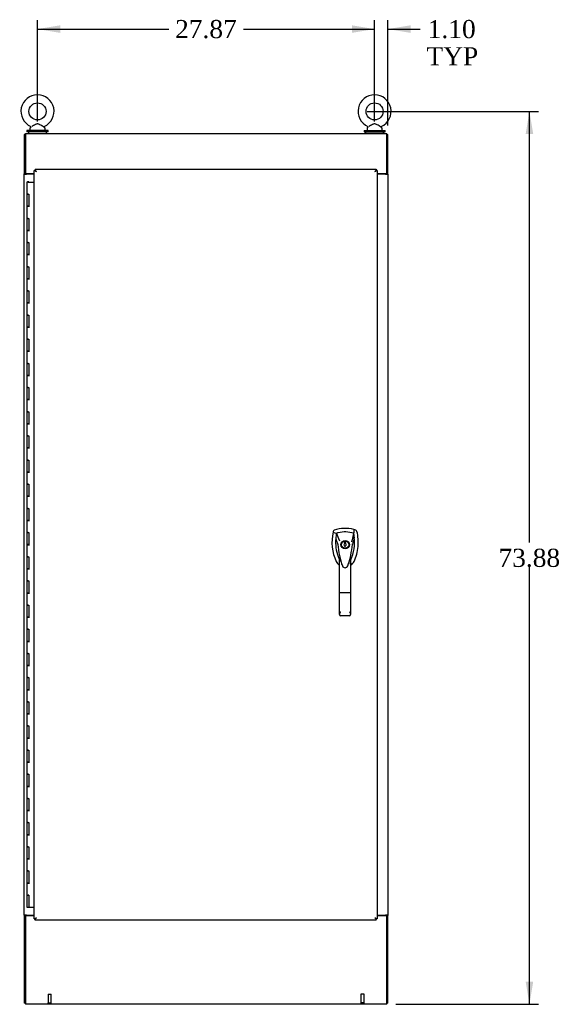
# Model space of a CAD drawing. Header units: inches. Extents: x 1 to 359, y -2 to 239.
# Tile 8 of 10: x 238 to 282, y 72 to 153. Entities that reach past the tile are written whole.
import ezdxf
from ezdxf.enums import TextEntityAlignment as Align
from ezdxf.lldxf.tags import DXFTag

# ---------------------------------------------------------------- set-up
doc = ezdxf.new("R2010")
doc.units = ezdxf.units.IN
doc.header["$MEASUREMENT"] = 0
for name, color, linetype in [('COM54578-60', 7, 'Continuous'), ('COM71109-1', 7, 'Continuous'), ('COM71110-2', 7, 'Continuous'), ('COM71111-4', 7, 'Continuous'), ('COM71112-4', 7, 'Continuous'), ('Default', 7, 'Continuous'), ('HAN13066', 7, 'Continuous'), ('SCS00680', 7, 'Continuous'), ('STD21878', 7, 'Continuous'), ('WAF25362', 7, 'Continuous'), ('WAM254785', 7, 'Continuous')]:
    doc.layers.add(name, color=color, linetype=linetype)
doc.styles.add('SEACAD_Times_New_Roman', font='times.ttf')
tags = doc.linetypes.add('HIDDEN2', pattern=[0.1875, 0.125, -0.0625]).pattern_tags.tags
tags[6:7] = [DXFTag(74, 4), DXFTag(75, 0), DXFTag(340, '0'), DXFTag(46, 0.0), DXFTag(50, 0.0), DXFTag(44, 0.0), DXFTag(45, 0.0)]
tags[4:5] = [DXFTag(74, 4), DXFTag(75, 0), DXFTag(340, '0'), DXFTag(46, 0.0), DXFTag(50, 0.0), DXFTag(44, 0.0), DXFTag(45, 0.0)]
doc.dimstyles.new('HAMMOND_(STH-300_x_200)', dxfattribs={"dimtxt": 1.5, "dimasz": 1.875, "dimexe": 0.75, "dimexo": 0.75, "dimgap": 0.375, "dimtad": 0, "dimtih": 1, "dimtoh": 1, "dimzin": 0, "dimdsep": 46, "dimtxsty": 'SEACAD_Times_New_Roman', "dimblk1": '_SE_FILLED', "dimblk2": '_SE_FILLED', "dimsah": 1, "dimcen": 0.75, "dimadec": 0, "dimazin": 0, "dimtfac": 0.8, "dimtofl": 0, "dimtmove": 1, "dimatfit": 3, "dimfxl": 1, "dimtolj": 1, "dimtzin": 0, "dimarcsym": 0})

# ---------------------------------------------------------------- blocks, each defined once
blk = doc.blocks.new('SE6')
at = {"layer": 'COM54578-60', "color": 7, "linetype": 'Continuous'}
for p, q in [((238.412, 139.577), (238.295, 139.577)), ((238.295, 139.577), (238.295, 138.577)), ((238.349, 139.586), (238.349, 139.612)), ((238.349, 139.612), (238.399, 139.612)), ((238.399, 139.586), (238.349, 139.586)), ((238.362, 139.586), (238.362, 139.577)), ((238.399, 139.612), (238.424, 139.612)), ((238.399, 139.586), (238.424, 139.586)), ((238.412, 139.577), (238.897, 139.577)), ((238.424, 139.612), (238.474, 139.612)), ((238.474, 139.586), (238.424, 139.586)), ((238.462, 139.577), (238.462, 139.586)), ((238.474, 139.612), (238.474, 139.586)), ((238.412, 138.577), (238.295, 138.577)), ((238.295, 138.577), (238.412, 138.577)), ((238.295, 138.577), (238.295, 137.577)), ((238.412, 138.577), (238.479, 138.577)), ((238.479, 138.577), (238.479, 137.578)), ((238.412, 137.578), (238.295, 137.578)), ((238.295, 137.578), (238.295, 136.577)), ((238.295, 137.577), (238.529, 137.577)), ((238.412, 137.578), (238.479, 137.578)), ((238.412, 136.577), (238.295, 136.577)), ((238.295, 136.577), (238.412, 136.577)), ((238.295, 136.577), (238.295, 135.577)), ((238.412, 136.577), (238.479, 136.577)), ((238.479, 136.577), (238.479, 135.578)), ((238.412, 135.578), (238.295, 135.578)), ((238.295, 135.578), (238.295, 134.577)), ((238.295, 135.577), (238.529, 135.577)), ((238.412, 135.578), (238.479, 135.578)), ((238.412, 134.577), (238.295, 134.577)), ((238.295, 134.577), (238.412, 134.577)), ((238.295, 134.577), (238.295, 133.577)), ((238.412, 134.577), (238.479, 134.577)), ((238.479, 134.577), (238.479, 133.578)), ((238.412, 133.578), (238.295, 133.578)), ((238.295, 133.578), (238.295, 132.577)), ((238.295, 133.577), (238.529, 133.577)), ((238.412, 133.578), (238.479, 133.578)), ((238.412, 132.577), (238.295, 132.577)), ((238.295, 132.577), (238.412, 132.577)), ((238.295, 132.577), (238.295, 131.577)), ((238.412, 132.577), (238.479, 132.577)), ((238.479, 132.577), (238.479, 131.578)), ((238.412, 131.578), (238.295, 131.578)), ((238.295, 131.578), (238.295, 130.577)), ((238.295, 131.577), (238.529, 131.577)), ((238.412, 131.578), (238.479, 131.578)), ((238.412, 130.577), (238.295, 130.577)), ((238.295, 130.577), (238.412, 130.577)), ((238.295, 130.577), (238.295, 129.577)), ((238.412, 130.577), (238.479, 130.577)), ((238.479, 130.577), (238.479, 129.578)), ((238.412, 129.578), (238.295, 129.578)), ((238.295, 129.578), (238.295, 128.577)), ((238.295, 129.577), (238.529, 129.577)), ((238.412, 129.578), (238.479, 129.578)), ((238.412, 128.577), (238.295, 128.577)), ((238.295, 128.577), (238.412, 128.577)), ((238.295, 128.577), (238.295, 127.577)), ((238.412, 128.577), (238.479, 128.577)), ((238.479, 128.577), (238.479, 127.578)), ((238.412, 127.578), (238.295, 127.578)), ((238.295, 127.578), (238.295, 126.577)), ((238.295, 127.577), (238.529, 127.577)), ((238.412, 127.578), (238.479, 127.578)), ((238.412, 126.577), (238.295, 126.577)), ((238.295, 126.577), (238.412, 126.577)), ((238.295, 126.577), (238.295, 125.577)), ((238.412, 126.577), (238.479, 126.577)), ((238.479, 126.577), (238.479, 125.578)), ((238.412, 125.578), (238.295, 125.578)), ((238.295, 125.578), (238.295, 124.577)), ((238.295, 125.577), (238.529, 125.577)), ((238.412, 125.578), (238.479, 125.578)), ((238.412, 124.577), (238.295, 124.577)), ((238.295, 124.577), (238.412, 124.577)), ((238.295, 124.577), (238.295, 123.577)), ((238.412, 124.577), (238.479, 124.577)), ((238.479, 124.577), (238.479, 123.578)), ((238.412, 123.578), (238.295, 123.578)), ((238.295, 123.578), (238.295, 122.577)), ((238.295, 123.577), (238.529, 123.577)), ((238.412, 123.578), (238.479, 123.578)), ((238.412, 122.577), (238.295, 122.577)), ((238.295, 122.577), (238.412, 122.577)), ((238.295, 122.577), (238.295, 121.577)), ((238.412, 122.577), (238.479, 122.577)), ((238.479, 122.577), (238.479, 121.578)), ((238.412, 121.578), (238.295, 121.578)), ((238.295, 121.578), (238.295, 120.577)), ((238.295, 121.577), (238.529, 121.577)), ((238.412, 121.578), (238.479, 121.578)), ((238.412, 120.577), (238.295, 120.577)), ((238.295, 120.577), (238.412, 120.577)), ((238.295, 120.577), (238.295, 119.577)), ((238.412, 120.577), (238.479, 120.577)), ((238.479, 120.577), (238.479, 119.578)), ((238.412, 119.578), (238.295, 119.578)), ((238.295, 119.578), (238.295, 118.577)), ((238.295, 119.577), (238.529, 119.577)), ((238.412, 119.578), (238.479, 119.578)), ((238.412, 118.577), (238.295, 118.577)), ((238.295, 118.577), (238.412, 118.577)), ((238.295, 118.577), (238.295, 117.577)), ((238.412, 118.577), (238.479, 118.577)), ((238.479, 118.577), (238.479, 117.578)), ((238.412, 117.578), (238.295, 117.578)), ((238.295, 117.578), (238.295, 116.577)), ((238.295, 117.577), (238.529, 117.577)), ((238.412, 117.578), (238.479, 117.578)), ((238.412, 116.577), (238.295, 116.577)), ((238.295, 116.577), (238.412, 116.577)), ((238.295, 116.577), (238.295, 115.577)), ((238.412, 116.577), (238.479, 116.577)), ((238.479, 116.577), (238.479, 115.578)), ((238.412, 115.578), (238.295, 115.578)), ((238.295, 115.578), (238.295, 114.577)), ((238.295, 115.577), (238.529, 115.577)), ((238.412, 115.578), (238.479, 115.578)), ((238.412, 114.577), (238.295, 114.577)), ((238.295, 114.577), (238.412, 114.577)), ((238.295, 114.577), (238.295, 113.577)), ((238.412, 114.577), (238.479, 114.577)), ((238.479, 114.577), (238.479, 113.578)), ((238.412, 113.578), (238.295, 113.578)), ((238.295, 113.578), (238.295, 112.577)), ((238.295, 113.577), (238.529, 113.577)), ((238.412, 113.578), (238.479, 113.578)), ((238.412, 112.577), (238.295, 112.577)), ((238.295, 112.577), (238.412, 112.577)), ((238.295, 112.577), (238.295, 111.577)), ((238.412, 112.577), (238.479, 112.577)), ((238.479, 112.577), (238.479, 111.578)), ((238.412, 111.578), (238.295, 111.578)), ((238.295, 111.578), (238.295, 110.577)), ((238.295, 111.577), (238.529, 111.577)), ((238.412, 111.578), (238.479, 111.578)), ((238.412, 110.577), (238.295, 110.577)), ((238.295, 110.577), (238.412, 110.577)), ((238.295, 110.577), (238.295, 109.577)), ((238.412, 110.577), (238.479, 110.577)), ((238.479, 110.577), (238.479, 109.578)), ((238.412, 109.578), (238.295, 109.578)), ((238.295, 109.578), (238.295, 108.577)), ((238.295, 109.577), (238.529, 109.577)), ((238.412, 109.578), (238.479, 109.578)), ((238.412, 108.577), (238.295, 108.577)), ((238.295, 108.577), (238.412, 108.577)), ((238.295, 108.577), (238.295, 107.577)), ((238.412, 108.577), (238.479, 108.577)), ((238.479, 108.577), (238.479, 107.578)), ((238.412, 107.578), (238.295, 107.578)), ((238.295, 107.578), (238.295, 106.577)), ((238.295, 107.577), (238.529, 107.577)), ((238.412, 107.578), (238.479, 107.578)), ((238.412, 106.577), (238.295, 106.577)), ((238.295, 106.577), (238.412, 106.577)), ((238.295, 106.577), (238.295, 105.577)), ((238.412, 106.577), (238.479, 106.577)), ((238.479, 106.577), (238.479, 105.578)), ((238.412, 105.578), (238.295, 105.578)), ((238.295, 105.578), (238.295, 104.577)), ((238.295, 105.577), (238.529, 105.577)), ((238.412, 105.578), (238.479, 105.578)), ((238.412, 104.577), (238.295, 104.577)), ((238.295, 104.577), (238.412, 104.577)), ((238.295, 104.577), (238.295, 103.577)), ((238.412, 104.577), (238.479, 104.577)), ((238.479, 104.577), (238.479, 103.578)), ((238.412, 103.578), (238.295, 103.578)), ((238.295, 103.578), (238.295, 102.577)), ((238.295, 103.577), (238.529, 103.577)), ((238.412, 103.578), (238.479, 103.578)), ((238.412, 102.577), (238.295, 102.577)), ((238.295, 102.577), (238.412, 102.577)), ((238.295, 102.577), (238.295, 101.577)), ((238.412, 102.577), (238.479, 102.577)), ((238.479, 102.577), (238.479, 101.578)), ((238.412, 101.578), (238.295, 101.578)), ((238.295, 101.578), (238.295, 100.577)), ((238.295, 101.577), (238.529, 101.577)), ((238.412, 101.578), (238.479, 101.578)), ((238.412, 100.577), (238.295, 100.577)), ((238.295, 100.577), (238.412, 100.577)), ((238.295, 100.577), (238.295, 99.577)), ((238.412, 100.577), (238.479, 100.577)), ((238.479, 100.577), (238.479, 99.578)), ((238.412, 99.578), (238.295, 99.578)), ((238.295, 99.578), (238.295, 98.577)), ((238.295, 99.577), (238.529, 99.577)), ((238.412, 99.578), (238.479, 99.578)), ((238.412, 98.577), (238.295, 98.577)), ((238.295, 98.577), (238.412, 98.577)), ((238.295, 98.577), (238.295, 97.577)), ((238.412, 98.577), (238.479, 98.577)), ((238.479, 98.577), (238.479, 97.578)), ((238.412, 97.578), (238.295, 97.578)), ((238.295, 97.578), (238.295, 96.577)), ((238.295, 97.577), (238.529, 97.577)), ((238.412, 97.578), (238.479, 97.578)), ((238.412, 96.577), (238.295, 96.577)), ((238.295, 96.577), (238.412, 96.577)), ((238.295, 96.577), (238.295, 95.577)), ((238.412, 96.577), (238.479, 96.577)), ((238.479, 96.577), (238.479, 95.578)), ((238.412, 95.578), (238.295, 95.578)), ((238.295, 95.578), (238.295, 94.577)), ((238.295, 95.577), (238.529, 95.577)), ((238.412, 95.578), (238.479, 95.578)), ((238.412, 94.577), (238.295, 94.577)), ((238.295, 94.577), (238.412, 94.577)), ((238.295, 94.577), (238.295, 93.577)), ((238.412, 94.577), (238.479, 94.577)), ((238.479, 94.577), (238.479, 93.578)), ((238.412, 93.578), (238.295, 93.578)), ((238.295, 93.578), (238.295, 92.577)), ((238.295, 93.577), (238.529, 93.577)), ((238.412, 93.578), (238.479, 93.578)), ((238.412, 92.577), (238.295, 92.577)), ((238.295, 92.577), (238.412, 92.577)), ((238.295, 92.577), (238.295, 91.577)), ((238.412, 92.577), (238.479, 92.577)), ((238.479, 92.577), (238.479, 91.578)), ((238.412, 91.578), (238.295, 91.578)), ((238.295, 91.578), (238.295, 90.577)), ((238.295, 91.577), (238.529, 91.577)), ((238.412, 91.578), (238.479, 91.578)), ((238.412, 90.577), (238.295, 90.577)), ((238.295, 90.577), (238.412, 90.577)), ((238.295, 90.577), (238.295, 89.577)), ((238.412, 90.577), (238.479, 90.577)), ((238.479, 90.577), (238.479, 89.578)), ((238.412, 89.578), (238.295, 89.578)), ((238.295, 89.578), (238.295, 88.577)), ((238.295, 89.577), (238.529, 89.577)), ((238.412, 89.578), (238.479, 89.578)), ((238.412, 88.577), (238.295, 88.577)), ((238.295, 88.577), (238.412, 88.577)), ((238.295, 88.577), (238.295, 87.577)), ((238.412, 88.577), (238.479, 88.577)), ((238.479, 88.577), (238.479, 87.578)), ((238.412, 87.578), (238.295, 87.578)), ((238.295, 87.578), (238.295, 86.577)), ((238.295, 87.577), (238.529, 87.577)), ((238.412, 87.578), (238.479, 87.578)), ((238.412, 86.577), (238.295, 86.577)), ((238.295, 86.577), (238.412, 86.577)), ((238.295, 86.577), (238.295, 85.577)), ((238.412, 86.577), (238.479, 86.577)), ((238.479, 86.577), (238.479, 85.578)), ((238.412, 85.578), (238.295, 85.578)), ((238.295, 85.578), (238.295, 84.577)), ((238.295, 85.577), (238.529, 85.577)), ((238.412, 85.578), (238.479, 85.578)), ((238.412, 84.577), (238.295, 84.577)), ((238.295, 84.577), (238.412, 84.577)), ((238.295, 84.577), (238.295, 83.577)), ((238.412, 84.577), (238.479, 84.577)), ((238.479, 84.577), (238.479, 83.578)), ((238.412, 83.578), (238.295, 83.578)), ((238.295, 83.578), (238.295, 82.577)), ((238.295, 83.577), (238.529, 83.577)), ((238.412, 83.578), (238.479, 83.578)), ((238.412, 82.577), (238.295, 82.577)), ((238.295, 82.577), (238.412, 82.577)), ((238.295, 82.577), (238.295, 81.577)), ((238.412, 82.577), (238.479, 82.577)), ((238.479, 82.577), (238.479, 81.578)), ((238.412, 81.578), (238.295, 81.578)), ((238.295, 81.578), (238.295, 80.577)), ((238.295, 81.577), (238.529, 81.577)), ((238.412, 81.578), (238.479, 81.578)), ((238.295, 80.577), (238.412, 80.577)), ((238.295, 80.577), (238.479, 80.577)), ((238.295, 80.577), (238.295, 79.577)), ((238.362, 80.577), (238.362, 80.577)), ((238.479, 80.577), (238.412, 80.577)), ((238.462, 80.577), (238.462, 80.577)), ((238.479, 80.577), (238.479, 79.577)), ((238.295, 79.577), (238.479, 79.577)), ((238.479, 79.577), (238.897, 79.577))]:
    blk.add_line(p, q, dxfattribs=at)
at = {"layer": 'COM71109-1', "color": 7, "linetype": 'Continuous'}
for p, q in [((238.182, 143.512), (238.087, 143.512)), ((238.087, 143.512), (238.087, 140.262)), ((268.052, 143.512), (268.147, 143.512)), ((268.147, 140.262), (268.147, 143.512)), ((238.087, 140.232), (238.087, 140.262)), ((238.182, 140.262), (238.087, 140.262)), ((238.087, 78.922), (238.087, 140.232)), ((238.087, 140.232), (238.277, 140.232)), ((238.182, 140.232), (238.182, 140.262)), ((238.897, 140.232), (238.277, 140.232)), ((267.957, 140.232), (267.272, 140.232)), ((267.957, 140.232), (268.147, 140.232)), ((268.052, 140.232), (268.052, 140.262)), ((268.147, 140.262), (268.052, 140.262)), ((268.147, 140.232), (268.147, 140.262)), ((268.147, 140.232), (268.147, 78.922)), ((238.087, 78.922), (238.087, 78.892)), ((238.277, 78.922), (238.087, 78.922)), ((238.087, 78.892), (238.182, 78.892)), ((238.087, 78.892), (238.087, 71.642)), ((238.182, 78.922), (238.182, 78.892)), ((238.277, 78.922), (238.897, 78.922)), ((267.272, 78.922), (267.957, 78.922)), ((268.147, 78.922), (267.957, 78.922)), ((268.052, 78.922), (268.052, 78.892)), ((268.052, 78.892), (268.147, 78.892)), ((268.147, 78.922), (268.147, 78.892)), ((268.147, 71.642), (268.147, 78.892)), ((238.182, 71.642), (238.087, 71.642)), ((268.147, 71.642), (268.052, 71.642))]:
    blk.add_line(p, q, dxfattribs=at)
at = {"layer": 'COM71110-2', "color": 7, "linetype": 'Continuous'}
for p, q in [((238.182, 143.607), (268.052, 143.607)), ((238.182, 143.607), (238.182, 143.417)), ((238.182, 143.417), (238.182, 140.262)), ((268.052, 143.417), (268.052, 143.607)), ((268.052, 140.262), (268.052, 143.417)), ((238.897, 140.262), (238.182, 140.262)), ((268.052, 140.262), (267.272, 140.262))]:
    blk.add_line(p, q, dxfattribs=at)
at = {"layer": 'COM71111-4', "color": 7, "linetype": 'Continuous'}
for p, q in [((238.182, 78.892), (238.182, 71.737)), ((238.182, 78.892), (238.897, 78.892)), ((267.272, 78.892), (268.052, 78.892)), ((268.052, 71.737), (268.052, 78.892)), ((238.182, 71.737), (238.182, 71.547)), ((268.052, 71.547), (268.052, 71.737)), ((268.052, 71.547), (238.182, 71.547))]:
    blk.add_line(p, q, dxfattribs=at)
at = {"layer": 'COM71112-4', "color": 7, "linetype": 'Continuous'}
for p, q in [((238.897, 78.61), (238.897, 140.545)), ((238.897, 140.545), (238.949, 140.545)), ((238.991, 140.545), (238.949, 140.545)), ((238.992, 140.64), (267.176, 140.64)), ((238.992, 140.64), (238.992, 140.587)), ((238.992, 140.545), (238.992, 140.587)), ((239.083, 140.453), (238.992, 140.545)), ((239.087, 140.45), (239.086, 140.45)), ((239.087, 140.45), (239.086, 140.45)), ((239.086, 140.45), (239.086, 140.45)), ((239.087, 140.45), (239.087, 140.45)), ((267.082, 140.45), (267.082, 140.45)), ((267.082, 140.45), (267.082, 140.45)), ((267.082, 140.45), (267.082, 140.45)), ((267.082, 140.45), (267.082, 140.45)), ((267.09, 140.458), (267.177, 140.545)), ((267.176, 140.64), (267.176, 140.587)), ((267.176, 140.545), (267.176, 140.587)), ((267.177, 140.545), (267.219, 140.545)), ((267.272, 140.545), (267.219, 140.545)), ((267.272, 140.545), (267.272, 78.61)), ((267.337, 140.262), (267.337, 140.232)), ((238.897, 78.61), (238.949, 78.61)), ((238.991, 78.61), (238.949, 78.61)), ((239.076, 78.694), (238.991, 78.61)), ((238.992, 78.61), (238.992, 78.568)), ((238.992, 78.515), (238.992, 78.568)), ((267.176, 78.515), (238.992, 78.515)), ((239.086, 78.705), (239.087, 78.705)), ((239.086, 78.705), (239.086, 78.705)), ((239.086, 78.704), (239.087, 78.705)), ((239.087, 78.705), (239.087, 78.705)), ((267.082, 78.705), (267.082, 78.705)), ((267.082, 78.705), (267.082, 78.705)), ((267.082, 78.705), (267.082, 78.705)), ((267.082, 78.705), (267.082, 78.704)), ((267.09, 78.696), (267.176, 78.61)), ((267.176, 78.61), (267.176, 78.568)), ((267.176, 78.515), (267.176, 78.568)), ((267.177, 78.61), (267.219, 78.61)), ((267.272, 78.61), (267.219, 78.61)), ((267.337, 78.922), (267.337, 78.892))]:
    blk.add_line(p, q, dxfattribs=at)
for centre, start, end in [((239.594, 141.33), 230.59439, 239.97612), ((238.207, 139.942), 30.02388, 39.40561), ((267.961, 139.942), 140.59439, 149.97612), ((266.574, 141.33), 300.02388, 309.40561), ((239.594, 77.825), 120.02388, 129.40561), ((238.207, 79.213), 320.59439, 329.97612), ((266.574, 77.825), 50.59439, 59.97612), ((267.961, 79.213), 210.02388, 219.40561)]:
    blk.add_arc(centre, 1.016, start, end, dxfattribs=at)
at = {"layer": 'HAN13066', "color": 7, "linetype": 'Continuous'}
for p, q in [((265.513, 110.766), (265.333, 110.825)), ((263.638, 110.679), (263.624, 110.621)), ((263.624, 110.621), (263.907, 110.515)), ((263.907, 110.515), (264.123, 109.943)), ((265.322, 110.515), (265.158, 109.859)), ((264.009, 109.594), (264.009, 109.594)), ((264.123, 109.943), (264.168, 109.909)), ((264.658, 109.802), (264.571, 109.802)), ((264.571, 109.802), (264.571, 109.667)), ((264.571, 109.487), (264.571, 109.452)), ((264.571, 109.452), (264.658, 109.452)), ((264.658, 109.667), (264.658, 109.802)), ((264.658, 109.452), (264.658, 109.487)), ((265.22, 109.598), (265.22, 109.598)), ((264.16, 105.6), (264.16, 108.578)), ((265.07, 108.578), (265.07, 105.6)), ((264.353, 107.937), (264.357, 107.929)), ((264.833, 107.815), (264.839, 107.828)), ((265.07, 108.297), (265.091, 108.338)), ((265.091, 108.338), (265.094, 108.344)), ((264.16, 103.792), (264.16, 105.6)), ((264.98, 105.595), (264.25, 105.595)), ((265.07, 105.6), (265.07, 103.792)), ((264.98, 103.702), (264.25, 103.702))]:
    blk.add_line(p, q, dxfattribs=at)
for radius in [0.35, 0.3]:
    blk.add_circle((264.615, 109.577), radius, dxfattribs=at)
for centre, radius, start, end in [((264.615, 108.343), 2.585, 73.85893, 110.34924), ((267.246, 109.768), 3.721, 166.75318, 205.10266), ((267.246, 109.768), 3.421, 174.70184, 200.20775), ((267.246, 109.768), 3.421, 167.3846, 174.70184), ((264.615, 108.343), 2.285, 106.83853, 108.03431), ((264.615, 108.343), 2.285, 104.45028, 106.83853), ((264.615, 108.343), 2.285, 71.96569, 104.45028), ((261.983, 109.768), 3.421, 334.89734, 7.2824), ((261.983, 109.768), 3.421, 10.11379, 12.6154), ((261.983, 109.768), 3.421, 8.519, 10.11379), ((261.983, 109.768), 3.421, 7.2824, 8.519), ((264.098, 108.247), 1.35, 91.23359, 93.76963), ((270.857, 110.164), 6.872, 184.75423, 199.9908), ((264.615, 109.577), 0.1, 115.94448, 244.05552), ((264.615, 109.577), 0.1, 295.94448, 64.05552), ((258.177, 110.193), 7.068, 340.3478, 355.1696), ((277.979, 83.15), 29.627, 115.64179, 115.75394), ((265.155, 108.809), 0.791, 85.30773, 89.6394), ((267.246, 109.768), 3.421, 200.20775, 205.10266), ((262.63, 107.973), 1.646, 10.27619, 21.64579), ((264.555, 108.507), 0.75, 233.47883, 238.15135), ((264.555, 108.507), 0.45, 205.10266, 208.42246), ((264.616, 107.903), 0.234, 202.28022, 338.21669), ((264.674, 108.507), 0.45, 331.57754, 334.89734), ((264.674, 108.507), 0.75, 301.84865, 334.89734), ((264.25, 103.792), 0.0903, 180.00172, 181.11543), ((264.25, 103.792), 0.09, 181.11716, 270), ((264.98, 103.792), 0.09, 270, 358.88284), ((264.979, 103.792), 0.0903, 358.88457, 359.99828)]:
    blk.add_arc(centre, radius, start, end, dxfattribs=at)
for points in [[(265.333, 110.825), (265.329, 110.722), (265.326, 110.619), (265.322, 110.515)], [(263.716, 110.766), (263.678, 110.752), (263.648, 110.719), (263.638, 110.679)], [(263.839, 110.084), (263.896, 109.921), (263.952, 109.757), (264.009, 109.594)], [(265.377, 110.202), (265.325, 110), (265.272, 109.799), (265.22, 109.598)], [(265.591, 110.679), (265.581, 110.719), (265.551, 110.752), (265.513, 110.766)], [(263.876, 108.189), (263.929, 108.077), (264.009, 107.978), (264.109, 107.905)], [(264.28, 108.164), (264.269, 108.198), (264.259, 108.232), (264.25, 108.266)], [(264.354, 107.937), (264.349, 107.949), (264.345, 107.962), (264.341, 107.974)], [(264.98, 108.265), (264.952, 108.168), (264.922, 108.072), (264.89, 107.976)]]:
    blk.add_open_spline(points, degree=3, dxfattribs=at)
for points, knots in [([(265.353, 108.189), (265.533, 108.574), (265.647, 108.99), (265.728, 109.837), (265.695, 110.267), (265.591, 110.679)], [0, 0, 0, 0, 0.5, 0.5, 1, 1, 1, 1]), ([(264.98, 108.265), (264.996, 108.322), (265.012, 108.38), (265.035, 108.465), (265.043, 108.494), (265.054, 108.535), (265.058, 108.548), (265.064, 108.566), (265.065, 108.572), (265.068, 108.579), (265.07, 108.58), (265.07, 108.578)], [0, 0, 0, 0, 0.5, 0.5, 0.75, 0.75, 0.875, 0.875, 0.9375, 0.9375, 1, 1, 1, 1]), ([(264.25, 105.595), (264.244, 105.595), (264.238, 105.595), (264.226, 105.595), (264.221, 105.595), (264.21, 105.595), (264.204, 105.595), (264.195, 105.596), (264.19, 105.596), (264.178, 105.597), (264.171, 105.597), (264.164, 105.598), (264.162, 105.599), (264.16, 105.6), (264.16, 105.6), (264.16, 105.6)], [0, 0, 0, 0, 0.125, 0.125, 0.25, 0.25, 0.375, 0.375, 0.5, 0.5, 0.75, 0.75, 0.875, 0.875, 1, 1, 1, 1]), ([(265.07, 105.6), (265.07, 105.6), (265.069, 105.6), (265.067, 105.599), (265.065, 105.598), (265.058, 105.597), (265.051, 105.597), (265.039, 105.596), (265.034, 105.596), (265.025, 105.595), (265.019, 105.595), (265.009, 105.595), (265.003, 105.595), (264.991, 105.595), (264.985, 105.595), (264.98, 105.595)], [0, 0, 0, 0, 0.125, 0.125, 0.25, 0.25, 0.5, 0.5, 0.625, 0.625, 0.75, 0.75, 0.875, 0.875, 1, 1, 1, 1]), ([(264.16, 103.791), (264.16, 103.806), (264.164, 103.823), (264.172, 103.851), (264.176, 103.861), (264.183, 103.88), (264.187, 103.89), (264.2, 103.921), (264.209, 103.942), (264.224, 103.976), (264.229, 103.987), (264.239, 104.01), (264.244, 104.022), (264.25, 104.034)], [0, 0, 0, 0, 0.25, 0.25, 0.375, 0.375, 0.5, 0.5, 0.75, 0.75, 0.875, 0.875, 1, 1, 1, 1]), ([(264.98, 104.034), (264.985, 104.022), (264.99, 104.01), (265, 103.987), (265.005, 103.976), (265.02, 103.942), (265.029, 103.921), (265.042, 103.89), (265.046, 103.88), (265.053, 103.861), (265.057, 103.851), (265.065, 103.823), (265.069, 103.806), (265.07, 103.791)], [0, 0, 0, 0, 0.125, 0.125, 0.25, 0.25, 0.5, 0.5, 0.625, 0.625, 0.75, 0.75, 1, 1, 1, 1])]:
    blk.add_open_spline(points, degree=3, knots=knots, dxfattribs=at)
at = {"layer": 'SCS00680', "color": 7, "linetype": 'Continuous'}
for p, q in [((238.557, 144.02), (238.557, 143.901)), ((238.636, 144.137), (238.571, 144.058)), ((239.793, 144.058), (239.727, 144.138)), ((239.807, 143.901), (239.807, 144.02)), ((266.427, 144.02), (266.427, 143.901)), ((266.506, 144.137), (266.441, 144.058)), ((267.663, 144.058), (267.597, 144.138)), ((267.677, 143.901), (267.677, 144.02))]:
    blk.add_line(p, q, dxfattribs=at)
for centre in [(239.182, 145.43), (267.052, 145.43)]:
    blk.add_circle(centre, 0.704, dxfattribs=at)
for centre, radius, start, end in [((239.182, 145.43), 1.367, 294.02852, 245.99852), ((267.052, 145.43), 1.367, 294.02852, 245.99852), ((238.617, 144.02), 0.06, 140.32138, 180), ((238.617, 143.901), 0.06, 180, 270), ((238.612, 144.155), 0.03, 323.3975, 61.95204), ((239.75, 144.157), 0.0268, 114.36744, 170.01006), ((239.747, 143.901), 0.06, 270, 0), ((239.747, 144.02), 0.06, 0, 39.67862), ((266.487, 144.02), 0.06, 140.32138, 180), ((266.487, 143.901), 0.06, 180, 270), ((266.482, 144.155), 0.03, 323.3975, 61.95204), ((267.62, 144.157), 0.0268, 114.36744, 170.01006), ((267.617, 143.901), 0.06, 270, 0), ((267.617, 144.02), 0.06, 0, 39.67862)]:
    blk.add_arc(centre, radius, start, end, dxfattribs=at)
for points in [[(239.729, 144.136), (239.729, 144.136), (239.711, 144.145), (239.664, 144.171), (239.644, 144.182), (239.599, 144.207), (239.575, 144.22), (239.497, 144.264), (239.442, 144.295), (239.355, 144.339), (239.326, 144.353), (239.265, 144.376), (239.233, 144.385), (239.168, 144.39), (239.135, 144.385), (239.073, 144.367), (239.043, 144.354), (238.954, 144.313), (238.899, 144.281), (238.792, 144.222), (238.742, 144.194), (238.704, 144.173)], [(267.599, 144.136), (267.599, 144.136), (267.581, 144.145), (267.534, 144.171), (267.514, 144.182), (267.469, 144.207), (267.445, 144.22), (267.367, 144.264), (267.312, 144.295), (267.225, 144.339), (267.196, 144.353), (267.135, 144.376), (267.103, 144.385), (267.038, 144.39), (267.005, 144.385), (266.943, 144.367), (266.913, 144.354), (266.824, 144.313), (266.769, 144.281), (266.662, 144.222), (266.612, 144.194), (266.574, 144.173)]]:
    blk.add_open_spline(points, degree=3, knots=[0.5685641, 0.5685641, 0.5685641, 0.5685641, 0.625, 0.625, 0.65625, 0.65625, 0.6875, 0.6875, 0.75, 0.75, 0.78125, 0.78125, 0.8125, 0.8125, 0.84375, 0.84375, 0.875, 0.875, 0.9375, 0.9375, 1, 1, 1, 1], dxfattribs=at)
at = {"layer": 'STD21878', "color": 7, "linetype": 'HIDDEN2'}
for p, q in [((240.057, 72.392), (240.307, 72.392)), ((240.057, 72.392), (240.057, 71.673)), ((240.307, 71.673), (240.307, 72.392)), ((266.177, 72.392), (265.927, 72.392)), ((265.927, 72.392), (265.927, 71.673)), ((266.177, 71.673), (266.177, 72.392)), ((240.042, 71.673), (240.323, 71.673)), ((240.042, 71.673), (240.042, 71.642)), ((240.042, 71.642), (240.323, 71.642)), ((240.323, 71.642), (240.323, 71.673)), ((266.193, 71.673), (265.912, 71.673)), ((265.912, 71.673), (265.912, 71.642)), ((266.193, 71.642), (265.912, 71.642)), ((266.193, 71.642), (266.193, 71.673))]:
    blk.add_line(p, q, dxfattribs=at)
at = {"layer": 'WAF25362', "color": 7, "linetype": 'Continuous'}
for p, q in [((240.057, 143.841), (238.307, 143.841)), ((238.307, 143.841), (238.307, 143.732)), ((240.057, 143.732), (238.307, 143.732)), ((240.057, 143.732), (240.057, 143.841)), ((266.177, 143.841), (267.927, 143.841)), ((266.177, 143.841), (266.177, 143.732)), ((266.177, 143.732), (267.927, 143.732)), ((267.927, 143.732), (267.927, 143.841))]:
    blk.add_line(p, q, dxfattribs=at)
at = {"layer": 'WAM254785', "color": 7, "linetype": 'Continuous'}
for p, q in [((238.432, 143.732), (238.432, 143.607)), ((239.932, 143.607), (239.932, 143.732)), ((266.302, 143.732), (266.302, 143.607)), ((267.802, 143.607), (267.802, 143.732))]:
    blk.add_line(p, q, dxfattribs=at)
blk = doc.blocks.new('DMBLK9013')
at = {"layer": 'Default', "linetype": 'Continuous'}
for points in [[(241.057, 152.55), (239.182, 152.238), (241.057, 151.925)], [(265.177, 152.55), (265.177, 151.925), (267.052, 152.238)]]:
    blk.add_hatch(color=7, dxfattribs=at).paths.add_polyline_path(points)
at = {"layer": 'Default', "color": 7, "linetype": 'Continuous'}
for p, q in [((239.182, 144.591), (239.182, 152.988)), ((267.052, 144.591), (267.052, 152.988)), ((239.182, 152.238), (250.033, 152.238)), ((256.201, 152.238), (267.052, 152.238))]:
    blk.add_line(p, q, dxfattribs=at)
at = {"layer": 'Default', "color": 7, "linetype": 'Continuous', "style": 'SEACAD_Times_New_Roman'}
blk.add_text('27.87', height=1.5, dxfattribs=at).set_placement((250.558, 152.988), align=Align.TOP_LEFT)
blk = doc.blocks.new('_SE_FILLED')
at = {"color": 0}
blk.add_line((0, 0), (-1, 0), dxfattribs=at)
blk.add_solid([(0, 0), (-1, -0.1665), (-1, 0.1665), (0, 0)], dxfattribs=at)
blk = doc.blocks.new('DMBLK9014')
at = {"layer": 'Default', "linetype": 'Continuous'}
for points in [[(265.177, 152.55), (265.177, 151.925), (267.052, 152.238)], [(270.022, 152.55), (268.147, 152.238), (270.022, 151.925)]]:
    blk.add_hatch(color=7, dxfattribs=at).paths.add_polyline_path(points)
at = {"layer": 'Default', "color": 7, "linetype": 'Continuous'}
for p, q in [((267.052, 144.591), (267.052, 152.988)), ((268.147, 144.262), (268.147, 152.988)), ((263.302, 152.238), (267.052, 152.238)), ((268.147, 152.238), (270.066, 152.238)), ((270.066, 152.238), (270.816, 152.238))]:
    blk.add_line(p, q, dxfattribs=at)
at = {"layer": 'Default', "color": 7, "linetype": 'Continuous', "style": 'SEACAD_Times_New_Roman'}
for s, p in [('1.10', (271.447, 152.988)), ('TYP', (271.341, 150.738))]:
    blk.add_text(s, height=1.5, dxfattribs=at).set_placement(p, align=Align.TOP_LEFT)
blk = doc.blocks.new('DMBLK9015')
at = {"layer": 'Default', "linetype": 'Continuous'}
for points in [[(280.166, 143.555), (279.854, 145.43), (279.541, 143.555)], [(280.166, 73.422), (279.541, 73.422), (279.854, 71.547)]]:
    blk.add_hatch(color=7, dxfattribs=at).paths.add_polyline_path(points)
at = {"layer": 'Default', "color": 7, "linetype": 'Continuous'}
for p, q in [((266.435, 145.43), (280.604, 145.43)), ((279.854, 109.763), (279.854, 145.43)), ((279.854, 71.547), (279.854, 107.738)), ((268.802, 71.547), (280.604, 71.547))]:
    blk.add_line(p, q, dxfattribs=at)
at = {"layer": 'Default', "color": 7, "linetype": 'Continuous', "style": 'SEACAD_Times_New_Roman'}
blk.add_text('73.88', height=1.5, dxfattribs=at).set_placement((277.294, 109.238), align=Align.TOP_LEFT)

msp = doc.modelspace()

# ---------------------------------------------------------------- block references
at = {"layer": 'Default'}
msp.add_blockref('SE6', (0, 0), dxfattribs=at)

# ---------------------------------------------------------------- dimensions: what is measured, and where the dimension line sits
at = {"layer": 'Default', "color": 7, "linetype": 'Continuous'}
for base, p1, p2, angle, picture, middle, dimtype in [((239.182, 152.238), (239.182, 143.841), (267.052, 143.841), 0, 'DMBLK9013', (253.117, 152.238), 161), ((279.854, 145.43), (268.052, 71.547), (265.685, 145.43), 90, 'DMBLK9015', (279.854, 108.488), 160)]:
    dim = msp.add_linear_dim(base=base, p1=p1, p2=p2, angle=angle, text='\\A1;<>', dimstyle='HAMMOND_(STH-300_x_200)', override={"dimtmove": 0}, dxfattribs=at)
    dim.commit()
    dim.dimension.update_dxf_attribs({"geometry": picture, "text_midpoint": middle, "dimtype": dimtype})
dim = msp.add_linear_dim(base=(268.147023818, 152.237638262), p1=(267.052023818, 143.840830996), p2=(268.147023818, 143.511830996), text='\\A1;<>\\PTYP', dimstyle='HAMMOND_(STH-300_x_200)', dxfattribs=at)
dim.commit()
dim.dimension.update_dxf_attribs({"geometry": 'DMBLK9014', "text_midpoint": (270.815752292, 152.237638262), "dimtype": 160})

doc.saveas('drawing.dxf')
